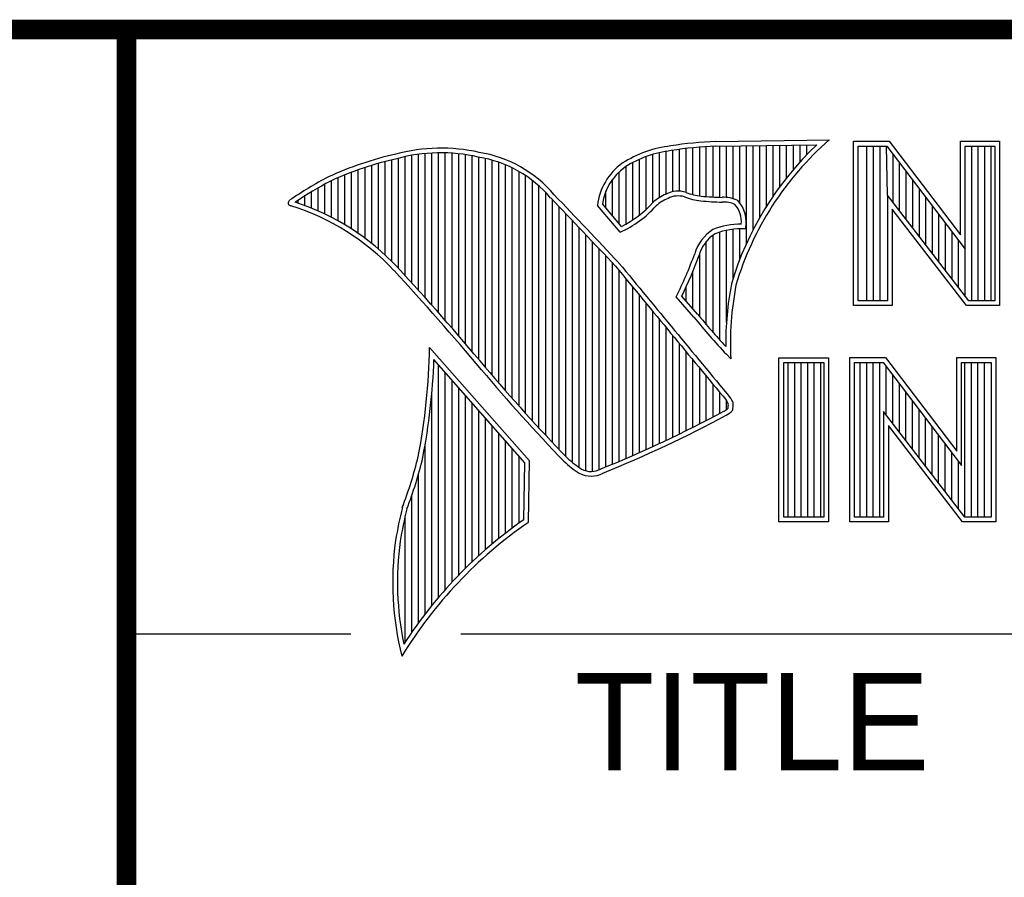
# Model space of a CAD drawing. Header units: inches. Extents: x 0 to 34, y 0 to 22.
# Tile 44 of 53: x 28.3 to 29.3, y 2.1 to 3. Entities that reach past the tile are written whole.
import ezdxf

# ---------------------------------------------------------------- set-up
doc = ezdxf.new("R2010")
doc.units = ezdxf.units.IN
doc.header["$LTSCALE"] = 1.87
doc.header["$MEASUREMENT"] = 0
doc.layers.get('0').update_dxf_attribs({"linetype": 'CONTINUOUS'})
doc.styles.add('TEXTSTYLE_2', font='txt')

msp = doc.modelspace()

# ---------------------------------------------------------------- linework, layer by layer
at = {"color": 2, "linetype": 'CONTINUOUS'}
for p, q in [((28.3793, 3.0003), (33.5093, 3.0003)), ((28.3793, 3.0003), (28.3793, 1.2503)), ((28.961, 2.8306), (28.961, 2.8785)), ((28.9679, 2.8292), (28.9679, 2.8791)), ((28.9747, 2.8285), (28.9747, 2.8796)), ((28.9816, 2.828), (28.9816, 2.88)), ((28.9844, 2.885), (29.1009, 2.8868)), ((28.9845, 2.8802), (29.0882, 2.8817)), ((28.9885, 2.8278), (28.9885, 2.8802)), ((28.9953, 2.8276), (28.9953, 2.8803)), ((29.0022, 2.8263), (29.0022, 2.8804)), ((29.0091, 2.822), (29.0091, 2.8805)), ((29.0159, 2.7805), (29.0159, 2.8806)), ((29.0228, 2.7947), (29.0228, 2.8807)), ((29.0297, 2.8073), (29.0297, 2.8808)), ((29.0365, 2.8188), (29.0365, 2.881)), ((29.0434, 2.8293), (29.0434, 2.8811)), ((29.0502, 2.8389), (29.0502, 2.8812)), ((29.0571, 2.8479), (29.0571, 2.8813)), ((29.064, 2.8562), (29.064, 2.8814)), ((29.0708, 2.8641), (29.0708, 2.8815)), ((29.0777, 2.8714), (29.0777, 2.8816)), ((29.1256, 2.8852), (29.1624, 2.8852)), ((29.1256, 2.7166), (29.1256, 2.8852)), ((29.1305, 2.8804), (29.16, 2.8804)), ((29.1305, 2.7215), (29.1305, 2.8804)), ((29.1395, 2.7215), (29.1395, 2.8804)), ((29.1462, 2.7215), (29.1462, 2.8804)), ((29.1529, 2.7215), (29.1529, 2.8804)), ((29.1604, 2.8299), (29.1596, 2.8804)), ((29.16, 2.8804), (29.2402, 2.7746)), ((29.1624, 2.8852), (29.2354, 2.7891)), ((29.2354, 2.8852), (29.2754, 2.8852)), ((29.2354, 2.7891), (29.2354, 2.8852)), ((29.2402, 2.8804), (29.2705, 2.8804)), ((29.2402, 2.7746), (29.2402, 2.8804)), ((29.2469, 2.7215), (29.2469, 2.8804)), ((29.2536, 2.7215), (29.2536, 2.8804)), ((29.2603, 2.7215), (29.2603, 2.8804)), ((29.267, 2.7215), (29.267, 2.8804)), ((29.2705, 2.8804), (29.2705, 2.7215)), ((29.2754, 2.8852), (29.2754, 2.7166)), ((28.6659, 2.7474), (28.6659, 2.8695)), ((28.6727, 2.7398), (28.6727, 2.8708)), ((28.6796, 2.7323), (28.6796, 2.8719)), ((28.6865, 2.7247), (28.6865, 2.8727)), ((28.6933, 2.717), (28.6933, 2.8732)), ((28.7002, 2.7092), (28.7002, 2.8734)), ((28.707, 2.7014), (28.707, 2.8733)), ((28.7139, 2.6936), (28.7139, 2.873)), ((28.7208, 2.6856), (28.7208, 2.8724)), ((28.7276, 2.6776), (28.7276, 2.8716)), ((28.7345, 2.6696), (28.7345, 2.8704)), ((28.7414, 2.6615), (28.7414, 2.869)), ((28.913, 2.8153), (28.913, 2.8696)), ((28.9198, 2.8223), (28.9198, 2.8719)), ((28.9267, 2.8275), (28.9267, 2.8737)), ((28.9336, 2.8311), (28.9336, 2.875)), ((28.9404, 2.8335), (28.9404, 2.8759)), ((28.9473, 2.834), (28.9473, 2.8769)), ((28.9542, 2.8327), (28.9542, 2.8778)), ((29.1663, 2.8222), (29.1663, 2.872)), ((28.6247, 2.7856), (28.6247, 2.8584)), ((28.6315, 2.7803), (28.6315, 2.8606)), ((28.6384, 2.7747), (28.6384, 2.8626)), ((28.6453, 2.7685), (28.6453, 2.8645)), ((28.6521, 2.762), (28.6521, 2.8662)), ((28.659, 2.7548), (28.659, 2.8679)), ((28.7482, 2.6533), (28.7482, 2.8677)), ((28.7551, 2.6452), (28.7551, 2.8659)), ((28.762, 2.6372), (28.762, 2.8638)), ((28.7688, 2.6293), (28.7688, 2.8611)), ((28.7757, 2.6214), (28.7757, 2.858)), ((28.8924, 2.8003), (28.8924, 2.8594)), ((28.8992, 2.8044), (28.8992, 2.8634)), ((28.9061, 2.8094), (28.9061, 2.8668)), ((29.173, 2.8135), (29.173, 2.8632)), ((28.5972, 2.8034), (28.5972, 2.8479)), ((28.6041, 2.7994), (28.6041, 2.8508)), ((28.6109, 2.7952), (28.6109, 2.8535)), ((28.6178, 2.7906), (28.6178, 2.856)), ((28.7826, 2.6137), (28.7826, 2.8543)), ((28.7894, 2.606), (28.7894, 2.8501)), ((28.8855, 2.8005), (28.8855, 2.854)), ((29.1798, 2.8048), (29.1798, 2.8543)), ((28.5835, 2.8105), (28.5835, 2.8412)), ((28.5904, 2.8071), (28.5904, 2.8449)), ((28.7963, 2.5985), (28.7963, 2.8451)), ((28.8031, 2.591), (28.8031, 2.8394)), ((28.8786, 2.8086), (28.8786, 2.8464)), ((29.1865, 2.7961), (29.1865, 2.8455)), ((28.5629, 2.8193), (28.5629, 2.8291)), ((28.5698, 2.8166), (28.5698, 2.8333)), ((28.5766, 2.8137), (28.5766, 2.8374)), ((28.81, 2.5836), (28.81, 2.8328)), ((28.8718, 2.8167), (28.8718, 2.8343)), ((29.2438, 2.7215), (29.1604, 2.8299)), ((29.1604, 2.8299), (29.1604, 2.7215)), ((29.1932, 2.7873), (29.1932, 2.8367)), ((29.1999, 2.7786), (29.1999, 2.8278)), ((28.556, 2.8217), (28.556, 2.8246)), ((28.8169, 2.5762), (28.8169, 2.8253)), ((28.8237, 2.569), (28.8237, 2.8181)), ((28.8865, 2.792), (28.8631, 2.8194)), ((28.8878, 2.7979), (28.8682, 2.8209)), ((29.2066, 2.7699), (29.2066, 2.819)), ((28.8306, 2.5618), (28.8306, 2.8109)), ((29.2414, 2.7166), (29.1653, 2.8156)), ((29.1653, 2.8156), (29.1653, 2.7166)), ((29.2133, 2.7612), (29.2133, 2.8101)), ((28.8375, 2.5556), (28.8375, 2.8037)), ((29.22, 2.7525), (29.22, 2.8013)), ((28.8443, 2.5505), (28.8443, 2.7965)), ((28.8512, 2.5472), (28.8512, 2.7893)), ((28.9816, 2.689), (28.9816, 2.7889)), ((28.9885, 2.6813), (28.9885, 2.7921)), ((28.9953, 2.6998), (28.9953, 2.7939)), ((29.0022, 2.7448), (29.0022, 2.795)), ((29.0091, 2.7642), (29.0091, 2.7954)), ((29.2267, 2.7437), (29.2267, 2.7924)), ((28.8581, 2.5466), (28.8581, 2.782)), ((28.9747, 2.697), (28.9747, 2.7823)), ((29.2334, 2.735), (29.2334, 2.7836)), ((28.8649, 2.5483), (28.8649, 2.7748)), ((28.8718, 2.5513), (28.8718, 2.7675)), ((28.9679, 2.7053), (28.9679, 2.7699)), ((29.2402, 2.7263), (29.2402, 2.7746)), ((28.8786, 2.5541), (28.8786, 2.7602)), ((28.8855, 2.557), (28.8855, 2.7523)), ((28.961, 2.7133), (28.961, 2.7519)), ((28.8924, 2.5599), (28.8924, 2.744)), ((28.8992, 2.5628), (28.8992, 2.7357)), ((28.9061, 2.5659), (28.9061, 2.7274)), ((28.9542, 2.7212), (28.9542, 2.7362)), ((28.913, 2.5689), (28.913, 2.7191)), ((28.962, 2.7048), (28.9438, 2.7257)), ((28.9657, 2.7079), (28.9496, 2.7264)), ((29.1653, 2.7166), (29.1256, 2.7166)), ((29.1604, 2.7215), (29.1305, 2.7215)), ((29.2754, 2.7166), (29.2414, 2.7166)), ((29.2705, 2.7215), (29.2438, 2.7215)), ((28.9198, 2.5721), (28.9198, 2.7107)), ((28.9267, 2.5752), (28.9267, 2.7024)), ((28.9336, 2.5784), (28.9336, 2.6941)), ((28.9404, 2.5817), (28.9404, 2.6858)), ((28.9473, 2.585), (28.9473, 2.6775)), ((28.7934, 2.5573), (28.6909, 2.6738)), ((28.9542, 2.5884), (28.9542, 2.6692)), ((28.9997, 2.6619), (28.9953, 2.6667)), ((28.7886, 2.5555), (28.6954, 2.6613)), ((28.7002, 2.4174), (28.7002, 2.6559)), ((28.961, 2.5918), (28.961, 2.6609)), ((29.0492, 2.6631), (29.1, 2.6631)), ((29.0492, 2.4947), (29.0492, 2.6631)), ((29.0541, 2.6583), (29.0951, 2.6583)), ((29.0541, 2.4996), (29.0541, 2.6583)), ((29.0587, 2.4996), (29.0587, 2.6583)), ((29.0654, 2.4996), (29.0654, 2.6583)), ((29.0721, 2.4996), (29.0721, 2.6583)), ((29.0788, 2.4996), (29.0788, 2.6583)), ((29.0855, 2.4996), (29.0855, 2.6583)), ((29.0922, 2.4996), (29.0922, 2.6583)), ((29.0951, 2.6583), (29.0951, 2.4996)), ((29.1, 2.6631), (29.1, 2.4947)), ((29.1218, 2.6633), (29.1586, 2.6633)), ((29.1218, 2.4947), (29.1218, 2.6633)), ((29.1267, 2.6584), (29.1562, 2.6584)), ((29.1267, 2.4996), (29.1267, 2.6584)), ((29.1325, 2.4996), (29.1325, 2.6584)), ((29.1392, 2.4996), (29.1392, 2.6584)), ((29.1459, 2.4996), (29.1459, 2.6584)), ((29.1526, 2.4996), (29.1526, 2.6584)), ((29.1562, 2.6584), (29.2364, 2.5527)), ((29.1586, 2.6633), (29.2315, 2.5672)), ((29.2315, 2.6633), (29.2716, 2.6633)), ((29.2315, 2.5672), (29.2315, 2.6633)), ((29.2364, 2.6584), (29.2667, 2.6584)), ((29.2364, 2.5527), (29.2364, 2.6584)), ((29.2399, 2.4996), (29.2399, 2.6584)), ((29.2466, 2.4996), (29.2466, 2.6584)), ((29.2533, 2.4996), (29.2533, 2.6584)), ((29.26, 2.4996), (29.26, 2.6584)), ((29.2667, 2.6584), (29.2667, 2.4996)), ((29.2716, 2.6633), (29.2716, 2.4947)), ((28.707, 2.4253), (28.707, 2.6481)), ((28.9679, 2.5953), (28.9679, 2.6526)), ((29.1593, 2.6044), (29.1593, 2.6543)), ((28.7139, 2.4329), (28.7139, 2.6403)), ((28.9747, 2.5988), (28.9747, 2.6443)), ((28.9816, 2.6024), (28.9816, 2.636)), ((29.1661, 2.5957), (29.1661, 2.6454)), ((29.1728, 2.587), (29.1728, 2.6366)), ((28.6933, 2.4092), (28.6933, 2.6277)), ((28.7208, 2.4401), (28.7208, 2.6325)), ((28.9885, 2.606), (28.9885, 2.6277)), ((29.1795, 2.5783), (29.1795, 2.6277)), ((28.7276, 2.447), (28.7276, 2.6247)), ((28.7345, 2.4537), (28.7345, 2.6169)), ((28.9953, 2.6099), (28.9953, 2.6194)), ((29.1862, 2.5695), (29.1862, 2.6189)), ((28.7414, 2.46), (28.7414, 2.6091)), ((29.24, 2.4996), (29.1566, 2.608)), ((29.1566, 2.608), (29.1566, 2.4996)), ((29.1929, 2.5608), (29.1929, 2.6101)), ((28.7482, 2.4662), (28.7482, 2.6013)), ((29.1996, 2.5521), (29.1996, 2.6012)), ((28.7551, 2.472), (28.7551, 2.5935)), ((28.762, 2.4777), (28.762, 2.5857)), ((29.2376, 2.4947), (29.1615, 2.5937)), ((29.1615, 2.5937), (29.1615, 2.4947)), ((29.2063, 2.5434), (29.2063, 2.5924)), ((28.7688, 2.4831), (28.7688, 2.5779)), ((29.213, 2.5346), (29.213, 2.5835)), ((28.6865, 2.4005), (28.6865, 2.5745)), ((28.7757, 2.4884), (28.7757, 2.5701)), ((29.2197, 2.5259), (29.2197, 2.5747)), ((29.2265, 2.5172), (29.2265, 2.5658)), ((28.7826, 2.4934), (28.7826, 2.5623)), ((28.7875, 2.4969), (28.7886, 2.5555)), ((28.7923, 2.4943), (28.7934, 2.5573)), ((29.2332, 2.5085), (29.2332, 2.557)), ((28.6796, 2.3913), (28.6796, 2.5443)), ((28.6727, 2.3817), (28.6727, 2.5223)), ((28.6659, 2.3715), (28.6659, 2.501)), ((29.1, 2.4947), (29.0492, 2.4947)), ((29.0951, 2.4996), (29.0541, 2.4996)), ((29.1615, 2.4947), (29.1218, 2.4947)), ((29.1566, 2.4996), (29.1267, 2.4996)), ((29.2716, 2.4947), (29.2376, 2.4947)), ((29.2667, 2.4996), (29.24, 2.4996)), ((28.38, 2.38), (28.61, 2.38)), ((28.7231, 2.38), (33.5, 2.38))]:
    msp.add_line(p, q, dxfattribs=at)
at = {"color": 7, "linetype": 'CONTINUOUS', "const_width": 0.02}
for points in [[(25.58, 3), (33.5, 3)], [(28.38, 3), (28.38, 0.5)]]:
    msp.add_lwpolyline(points, dxfattribs=at)
at = {"color": 2, "linetype": 'CONTINUOUS'}
for centre, radius, start, end in [((28.7025, 2.6998), 0.1784, 77.2812, 105.0674), ((28.9506, 2.7677), 0.1134, 96.3007, 123.1683), ((29.0012, 2.475), 0.4104, 92.3477, 98.8369), ((29.0012, 2.475), 0.4056, 92.3565, 98.8522), ((29.3103, 2.6468), 0.3233, 133.4016, 163.4573), ((29.3103, 2.6468), 0.3185, 131.1194, 163.4134), ((28.7308, 2.5386), 0.3417, 102.6162, 114.8514), ((28.7025, 2.6998), 0.1736, 77.2325, 105.1014), ((28.7213, 2.7479), 0.1227, 40.1648, 80.8423), ((28.7213, 2.7479), 0.1276, 40.2336, 80.7738), ((28.9506, 2.7677), 0.1086, 96.2448, 123.1265), ((28.7308, 2.5386), 0.3369, 102.5985, 114.8293), ((28.9233, 2.8131), 0.0605, 125.0326, 174.0473), ((28.9233, 2.8131), 0.0556, 125.1127, 171.9558), ((28.7753, 2.4938), 0.4018, 117.9346, 124.569), ((28.7753, 2.4938), 0.3969, 117.9533, 124.0367), ((21.1581, -4.5074), 10.6079, 43.24574, 43.76673), ((28.9521, 2.7868), 0.048, 112.9192, 132.2696), ((28.9458, 2.807), 0.0271, 72.6167, 117.3893), ((28.9458, 2.807), 0.0222, 72.9386, 117.864), ((28.9776, 2.8958), 0.0722, 249.5553, 263.1674), ((28.9776, 2.8958), 0.0673, 249.4421, 263.134), ((28.9951, 3.0772), 0.2495, 264.1212, 269.0704), ((28.9924, 2.7937), 0.0341, 64.4657, 92.2507), ((28.5489, 2.822), 0.00299, 121.3524, 265.803), ((28.4751, 2.5845), 0.2458, 43.1667, 72.5704), ((28.4751, 2.5845), 0.2507, 43.1667, 71.8499), ((21.1581, -4.5074), 10.6031, 43.24659, 43.76754), ((28.8427, 2.8903), 0.1076, 293.9922, 318.4433), ((28.8427, 2.8903), 0.1028, 295.9955, 318.5906), ((28.9521, 2.7868), 0.0432, 112.6635, 131.9293), ((28.9951, 3.0772), 0.2544, 264.112, 269.1019), ((28.9924, 2.7937), 0.0292, 66.3199, 92.502), ((28.9831, 2.8025), 0.0276, 355.2993, 40.45), ((28.9831, 2.8025), 0.0325, 347.1186, 42.4046), ((29.0102, 2.7231), 0.0771, 89.6555, 111.8728), ((29.0054, 2.7573), 0.0444, 122.696, 163.5009), ((29.0054, 2.7573), 0.0396, 123.3504, 163.7172), ((29.0102, 2.7231), 0.0723, 86.3771, 111.5055), ((28.547, 2.9226), 0.443, 333.6071, 339.8417), ((28.547, 2.9226), 0.4478, 334.0205, 339.8621), ((129.7875, 86.0025), 130.8121, 219.521915, 219.600266), ((129.7875, 86.0025), 130.8073, 219.521847, 219.600368), ((26.652, 0.9006), 2.7324, 39.9155, 42.7665), ((29.3273, 2.6768), 0.3327, 169.238, 180.3751), ((29.3273, 2.6768), 0.3279, 169.2806, 182.6074), ((29.5269, 3.164), 0.7231, 219.1028, 222.5928), ((29.5269, 3.164), 0.728, 219.1094, 223.0893), ((28.0416, 2.6849), 0.6494, 349.0855, 359.0208), ((28.0416, 2.6849), 0.6542, 349.0755, 357.9397), ((30.1411, 3.8249), 1.8249, 220.0426, 224.0118), ((30.1411, 3.8249), 1.8201, 220.0428, 224.0077), ((28.9714, 2.6031), 0.0289, 26.3669, 33.8971), ((28.9692, 2.6145), 0.0281, 353.6896, 3.0529), ((28.9714, 2.6031), 0.0338, 24.6833, 34.3208), ((28.9692, 2.6145), 0.033, 350.4808, 4.7809), ((28.389, 3.7322), 1.2758, 291.9868, 298.2489), ((28.9805, 2.6304), 0.0253, 299.2554, 311.2666), ((28.9805, 2.6304), 0.0301, 299.1713, 314.8064), ((28.389, 3.7322), 1.2806, 291.9989, 298.2507), ((28.2599, 2.6636), 0.4315, 339.0707, 346.3663), ((28.2599, 2.6636), 0.4364, 339.1089, 346.3814), ((28.9081, 2.6424), 0.1167, 227.0935, 236.9215), ((28.9081, 2.6424), 0.1118, 227.1594, 236.7882), ((28.8564, 2.568), 0.0215, 243.4895, 298.6992), ((28.8564, 2.568), 0.0263, 242.8488, 298.0515), ((29.0668, 2.4083), 0.4163, 165.9357, 170.6856), ((29.0668, 2.4083), 0.4115, 165.9758, 170.6758), ((29.0517, 2.1188), 0.4613, 124.9511, 147.0981), ((29.0517, 2.1188), 0.4564, 124.643, 148.5565), ((28.9728, 2.4332), 0.3197, 172.3562, 193.7958), ((28.9728, 2.4332), 0.3149, 172.369, 191.6868)]:
    msp.add_arc(centre, radius, start, end, dxfattribs=at)
at = {"color": 7, "linetype": 'CONTINUOUS'}
msp.add_arc((26.6525, 0.9011), 2.7269, 39.915, 42.7661, dxfattribs=at)

# ---------------------------------------------------------------- texts
at = {"color": 2, "linetype": 'CONTINUOUS', "insert": (28.8397, 2.3397), "char_height": 0.1, "width": 0.5, "attachment_point": 1, "line_spacing_factor": 0.9, "style": 'TEXTSTYLE_2'}
msp.add_mtext('TITLE', dxfattribs=at)

doc.saveas('drawing.dxf')
